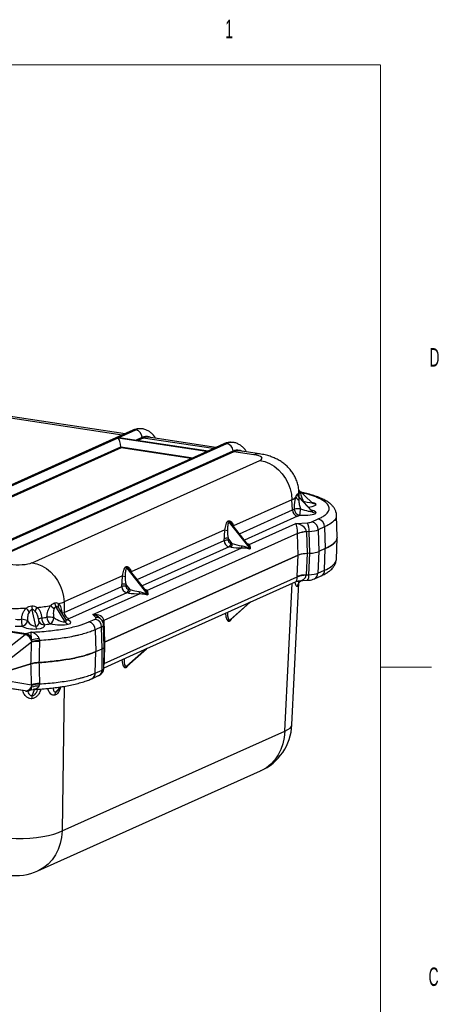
# Model space of a CAD drawing. Header units: millimetres. Extents: x 12 to 859, y 4 to 555.
# Tile 70 of 70: x 764 to 856, y 344 to 555. Entities that reach past the tile are written whole.
import ezdxf

# ---------------------------------------------------------------- set-up
doc = ezdxf.new("R2010")
doc.units = ezdxf.units.MM
doc.styles.add('SLDTEXTSTYLE3', font='TXT', dxfattribs={"width": 0.56})

msp = doc.modelspace()

# ---------------------------------------------------------------- linework, layer by layer
at = {"color": 7, "linetype": 'Continuous', "lineweight": 18}
for p, q in [((24.14, 545.77), (841.61, 545.77)), ((841.62, 545.76), (841.62, 17.38)), ((841.61, 416.54), (852.59, 416.54))]:
    msp.add_line(p, q, dxfattribs=at)
at = {"color": 8, "linetype": 'Continuous', "lineweight": 25}
for p, q in [((786.14, 466.34), (724.69, 475.53)), ((789.02, 465.23), (790.44, 465.87)), ((790.6, 465.68), (789.46, 465.16)), ((805.67, 463.43), (790.6, 465.68)), ((744.25, 445.16), (785.82, 463.8)), ((785.89, 463.56), (744.69, 445.1)), ((785.82, 463.8), (801.33, 461.48)), ((800.96, 461.31), (785.89, 463.56)), ((811.32, 445.16), (822.69, 450.25)), ((825, 452.14), (824.95, 452.14)), ((825, 452.08), (825, 452.14)), ((823.79, 448.9), (812.4, 443.8)), ((810.02, 446.8), (810.05, 446.84)), ((789.35, 435.31), (808.02, 443.68)), ((809.12, 442.33), (790.43, 433.95)), ((825.88, 440.92), (825.65, 436.3)), ((826.23, 436.34), (826.45, 440.96)), ((788.05, 436.95), (788.07, 436.99)), ((821.07, 402.81), (822.63, 434.51)), ((782.27, 417.44), (782.23, 417.42)), ((782.27, 417.28), (782.23, 417.27)), ((771.88, 411.2), (772.87, 412.28)), ((773.65, 412.41), (773.24, 381.37)), ((766.79, 410.39), (767.28, 411.74))]:
    msp.add_line(p, q, dxfattribs=at)
at = {"color": 7, "linetype": 'Continuous', "lineweight": 25}
for p, q in [((786.74, 466.61), (725.86, 475.71)), ((788.4, 467.36), (735.97, 443.86)), ((789.05, 467.44), (736.62, 443.94)), ((785.24, 465.72), (789.07, 467.44)), ((789.07, 467.44), (789.05, 467.44)), ((790.48, 467.66), (790.45, 467.66)), ((740.47, 445.65), (785.24, 465.72)), ((785.24, 465.72), (804.75, 462.81)), ((804.58, 462.9), (785.88, 465.7)), ((806.27, 463.69), (791.78, 465.86)), ((756.18, 441.02), (808.61, 464.52)), ((757.54, 439.44), (809.97, 462.95)), ((807.93, 464.44), (804.53, 462.91)), ((808.58, 464.52), (804.75, 462.81)), ((808.58, 464.52), (808.61, 464.52)), ((810.02, 464.74), (809.99, 464.74)), ((815.61, 462.3), (811.31, 462.94)), ((810.14, 462.76), (757.71, 439.26)), ((803.73, 462.55), (759.76, 442.84)), ((804.75, 462.81), (759.98, 442.74)), ((766.77, 438.94), (815.71, 460.88)), ((814.43, 462.12), (810.14, 462.76)), ((824.04, 454.5), (826.85, 451.88)), ((822.58, 452.46), (810.05, 446.84)), ((822.69, 450.25), (822.58, 452.46)), ((824.16, 453), (824.11, 454.07)), ((824.11, 452.92), (826.85, 449.98)), ((826.8, 450.16), (824.26, 452.88)), ((826.86, 447.7), (828.24, 448.32)), ((832.13, 449.14), (832.11, 449.07)), ((832.33, 444.42), (832.16, 449.1)), ((808.15, 445.99), (788.07, 436.99)), ((809.07, 447.6), (813.58, 441.9)), ((813.14, 442.85), (809.67, 447.24)), ((813.4, 442.85), (823.41, 447.34)), ((823.41, 447.34), (825.9, 447.51)), ((829.61, 446.63), (828.24, 446.02)), ((828.24, 446.02), (828.38, 441.34)), ((829.61, 446.63), (829.76, 441.96)), ((823.8, 445.21), (782.18, 426.55)), ((808.02, 443.68), (808.01, 444.09)), ((809.78, 443.03), (808.88, 444.17)), ((808.88, 444.17), (808.89, 443.76)), ((823.95, 440.53), (823.8, 445.16)), ((826.31, 445.62), (825.73, 445.58)), ((825.73, 445.58), (825.88, 440.92)), ((826.46, 440.96), (826.31, 445.62)), ((832.15, 439.6), (832.32, 444.28)), ((791.43, 433), (811.81, 442.13)), ((809.46, 442.28), (809.12, 442.33)), ((809.44, 443.08), (809.78, 443.03)), ((829.76, 441.96), (828.38, 441.34)), ((829.61, 437.33), (829.76, 441.96)), ((782.33, 421.88), (823.95, 440.53)), ((823.95, 440.53), (782.33, 421.88)), ((823.72, 436.03), (823.95, 440.53)), ((826.46, 440.96), (825.88, 440.92)), ((828.39, 441.34), (828.16, 436.67)), ((787.1, 437.75), (791.61, 432.05)), ((786.18, 436.14), (773.64, 430.52)), ((782.27, 417.28), (823.72, 435.87)), ((791.17, 433), (787.7, 437.39)), ((825.65, 436.3), (826.23, 436.34)), ((827.43, 435.48), (828.89, 436.14)), ((828.16, 436.67), (829.61, 437.33)), ((773.67, 428.28), (786.05, 433.83)), ((786.05, 433.83), (786.04, 434.24)), ((787.81, 433.19), (786.91, 434.32)), ((786.91, 434.32), (786.92, 433.91)), ((787.47, 433.24), (787.81, 433.19)), ((813.63, 430.48), (823.51, 434.91)), ((822.6, 404.12), (824.1, 434.61)), ((823.95, 435.02), (825.93, 435.16)), ((824.59, 435.06), (824.09, 434.6)), ((787.15, 432.48), (774.77, 426.93)), ((779.82, 427.8), (789.83, 432.28)), ((787.49, 432.43), (787.15, 432.48)), ((773.9, 426.24), (771.89, 429.51)), ((773.64, 430.52), (773.67, 428.28)), ((791.41, 420.52), (813.13, 430.25)), ((809.3, 426.66), (813.67, 430.55)), ((809.43, 426.75), (813.58, 430.45)), ((813.58, 430.44), (813.63, 430.47)), ((767.54, 425.29), (766.79, 428.84)), ((768.22, 426.48), (768.11, 427)), ((773.99, 426.79), (772.67, 428.93)), ((780.49, 427.15), (779.82, 427.8)), ((781.59, 426.76), (781.29, 427.05)), ((765.27, 423.53), (751.57, 425.58)), ((751.81, 425.76), (765.52, 423.71)), ((768.31, 426.23), (768.22, 426.48)), ((778.96, 426.22), (780.33, 426.84)), ((781.71, 425.16), (780.33, 424.54)), ((781.85, 420.48), (781.71, 425.16)), ((782.28, 420.9), (782.13, 425.57)), ((782.19, 426.51), (782.33, 421.88)), ((760.19, 419.54), (765.27, 423.53)), ((765.52, 423.71), (766.53, 424.02)), ((780.33, 424.54), (780.48, 419.86)), ((766.67, 421.87), (761.65, 417.93)), ((782.21, 416.33), (782.28, 420.87)), ((782.33, 421.88), (782.27, 417.44)), ((787.07, 416.7), (791.44, 420.59)), ((780.33, 415.23), (780.48, 419.86)), ((780.48, 419.86), (781.85, 420.48)), ((781.79, 415.89), (781.85, 420.48)), ((781.85, 420.48), (781.85, 420.48)), ((782.22, 416.4), (790.9, 420.29)), ((787.21, 416.79), (791.36, 420.48)), ((791.36, 420.48), (791.4, 420.5)), ((761.61, 415.72), (766.53, 417.24)), ((766.53, 417.24), (761.61, 415.72)), ((779.61, 414.04), (781.06, 414.7)), ((780.33, 415.23), (781.79, 415.89)), ((765.27, 411.41), (751.81, 413.42)), ((765.27, 411.41), (760.19, 412.25)), ((761.65, 413.55), (766.67, 412.72)), ((772.3, 411.49), (773.03, 412.31)), ((765.98, 411.46), (766.57, 411.64)), ((766.57, 411.64), (767.04, 411.72)), ((767.97, 411.64), (768.02, 411.78)), ((773.24, 381.37), (821.07, 402.81)), ((768.02, 372.8), (815.86, 394.25))]:
    msp.add_line(p, q, dxfattribs=at)
at = {"color": 8, "linetype": 'Continuous', "lineweight": 25, "flags": 128}
for points in [[(815.61, 462.3), (815.04, 462.3), (814.43, 462.12)], [(773.99, 426.79), (774.04, 426.77), (774.24, 426.71)], [(774.24, 426.71), (774.06, 426.69), (774.04, 426.7)], [(821.07, 402.81), (821.73, 403.11), (822.21, 403.44), (822.5, 403.79), (822.6, 404.12)], [(821.07, 402.81), (820.95, 401.43), (820.66, 400.09), (820.23, 398.84), (819.64, 397.67), (818.91, 396.62), (818.06, 395.71), (817.09, 394.94), (816.03, 394.33), (815.86, 394.25)], [(773.24, 381.37), (773.11, 379.98), (772.83, 378.65), (772.39, 377.39), (771.8, 376.23), (771.07, 375.18), (770.22, 374.26), (769.26, 373.49), (768.19, 372.88), (768.02, 372.8)]]:
    msp.add_lwpolyline(points, dxfattribs=at)
at = {"color": 7, "linetype": 'Continuous', "lineweight": 25, "flags": 128}
for points in [[(815.71, 460.88), (816.76, 460.63), (817.79, 460.21), (818.77, 459.63), (819.67, 458.89), (820.49, 458.02), (821.19, 457.03), (821.76, 455.96), (822.19, 454.82), (822.46, 453.64), (822.58, 452.46)], [(766.77, 438.94), (767.82, 438.7), (768.85, 438.27), (769.83, 437.69), (770.73, 436.95), (771.55, 436.08), (772.25, 435.09), (772.82, 434.02), (773.25, 432.88), (773.52, 431.7), (773.64, 430.52)], [(757.63, 380.29), (758.97, 380.07), (760.39, 379.91), (761.85, 379.8), (763.34, 379.75), (764.84, 379.76), (766.3, 379.83), (767.71, 379.96), (769.06, 380.15), (770.3, 380.39), (771.42, 380.67), (772.41, 381), (773.24, 381.37)]]:
    msp.add_lwpolyline(points, dxfattribs=at)
at = {"color": 8, "linetype": 'Continuous', "lineweight": 25}
for centre, radius, start, end in [((788.87, 466.3), 1.16, 81.0062, 113.8743), ((808.4, 463.38), 1.16, 81.0062, 113.8743), ((825.07, 453.55), 1.07, 176.8999, 200.3004), ((824.61, 454.63), 0.708, 220.2498, 244.6398), ((813.34, 443.36), 0.515, 242.4491, 277.05), ((824.78, 436.08), 1.47, 321.1552, 10.3783), ((826.86, 436.65), 1.3, 296.215, 1.0169), ((828.31, 437.3), 1.3, 296.3024, 1.0138), ((791.37, 433.51), 0.515, 242.4491, 277.05), ((768.89, 426.14), 0.948, 92.3472, 140.4044), ((780.61, 425.73), 1.43, 46.3707, 94.6228), ((769.36, 426.83), 1.21, 209.8366, 272.8561), ((782.63, 425.52), 1.13, 113.4409, 133.4026), ((782.62, 425.44), 1.15, 112.1965, 130.7287), ((779.03, 415.21), 1.3, 295.0884, 1.056), ((780.49, 415.86), 1.3, 296.3024, 1.0138), ((765.63, 412.46), 1.06, 289.4877, 345.61)]:
    msp.add_arc(centre, radius, start, end, dxfattribs=at)
at = {"color": 7, "linetype": 'Continuous', "lineweight": 25}
for centre, radius, start, end in [((788.71, 465.74), 1.73, 4.0167, 77.9499), ((790.65, 465.88), 0.208, 184.0167, 257.9499), ((808.24, 462.83), 1.73, 4.0167, 77.9499), ((810.18, 462.96), 0.208, 184.0167, 257.9499), ((824.57, 453.55), 1.27, 206.738, 245.9968), ((825.05, 453.83), 1.31, 186.159, 223.9756), ((824.08, 450.27), 1.39, 180.5729, 257.8091), ((824.05, 444.78), 5.75, 86.3496, 99.4165), ((824.48, 450.49), 1.38, 181.4314, 260.3858), ((819.53, 450.38), 4.89, 345.1739, 1.6007), ((827.63, 452.73), 1.15, 227.4549, 274.4902), ((827.82, 450.88), 1.32, 222.7872, 265.5993), ((827.87, 446.62), 1.74, 0.5729, 77.8091), ((809.21, 448.93), 3.13, 250.1263, 261.4052), ((809.66, 448.07), 0.754, 191.547, 218.2501), ((822.85, 445.86), 3.47, 356.0356, 28.4305), ((826.5, 446), 1.74, 0.5729, 77.8091), ((808.63, 442.19), 2, 82.7727, 107.9812), ((826.1, 438.68), 6.92, 93.0672, 109.3913), ((826.15, 438.95), 6.64, 93.5912, 110.6713), ((808.64, 441.78), 2, 82.7727, 107.9812), ((809.42, 443.69), 1.39, 180.5729, 257.8091), ((809.59, 443.77), 0.697, 180.5729, 257.8091), ((808.57, 443.01), 0.872, 309.1832, 5.238), ((808.91, 442.95), 0.872, 309.1832, 5.238), ((813.74, 442.6), 1.99, 180.7676, 193.6629), ((787.69, 438.22), 0.754, 191.547, 218.2501), ((787.24, 439.08), 3.13, 250.1263, 261.4052), ((825.56, 430.05), 6.25, 89.2045, 107.1095), ((825.75, 430.7), 5.55, 91.0387, 111.4268), ((786.65, 432.34), 2, 82.7727, 107.9812), ((786.67, 431.93), 2, 82.7727, 107.9812), ((787.44, 433.84), 1.39, 180.5729, 257.8091), ((787.62, 433.92), 0.697, 180.5729, 257.8091), ((786.6, 433.16), 0.872, 309.1832, 5.238), ((824.81, 433.84), 1.04, 133.2115, 177.5942), ((786.94, 433.11), 0.872, 309.1832, 5.238), ((791.77, 432.76), 1.99, 180.7676, 193.6629), ((700.54, 374.46), 84.96, 39.4249, 40.099), ((771.41, 429.78), 4.71, 181.3732, 191.575), ((769.69, 427.99), 2.29, 143.851, 167.0751), ((773.49, 431.84), 3.43, 217.5472, 233.9813), ((773.48, 430.43), 1.83, 182.8809, 209.9002), ((773.47, 429.65), 1.11, 154.1263, 201.067), ((770.68, 426.96), 1.83, 175.7793, 226.416), ((770.2, 420.29), 6.97, 79.8202, 91.9298), ((771.6, 427.15), 1.64, 176.274, 234.5616), ((769.92, 427.13), 1.51, 298.9441, 0.6059), ((775.06, 428.29), 1.39, 180.5729, 257.8091), ((774.91, 426.59), 10.41, 178.9286, 187.1761), ((764.35, 423.3), 3.49, 66.3919, 87.6167), ((764.4, 426.64), 1.36, 277.5951, 354.0186), ((768.82, 425.46), 1.28, 187.5388, 215.8784), ((774.88, 426.78), 1.12, 208.9259, 252.053), ((778.59, 424.52), 1.74, 0.5729, 77.8091), ((779.96, 425.14), 1.74, 0.5729, 77.8091), ((809.52, 426.42), 0.333, 133.2553, 179.711), ((765.85, 423.01), 0.775, 115.6143, 138.1399), ((764.54, 421.39), 2.26, 15.9974, 70.9129), ((765.01, 422.11), 1.68, 12.3285, 72.5793), ((762.21, 455.41), 33.25, 277.6891, 280.4668), ((768.45, 413.25), 8.8, 90.6237, 101.6757), ((768.92, 413.61), 8.63, 93.7627, 104.9733), ((769.09, 412.2), 10.1, 94.2069, 103.6307), ((787.3, 416.45), 0.333, 133.2553, 179.711), ((765.32, 412.82), 1.41, 268.3005, 351.1305), ((768.02, 408.76), 3.69, 86.4828, 111.6743), ((768.9, 406.37), 6.73, 94.6502, 109.3681), ((768.55, 406.05), 6.86, 91.6444, 105.715), ((768.49, 406.58), 6.28, 91.3266, 106.5118), ((765.52, 412.98), 1.59, 261.5012, 287.1457), ((768.84, 409.79), 2.13, 163.5971, 181.0797), ((772.7, 410.56), 1.04, 141.9967, 181.508), ((811.18, 404.68), 11.43, 294.1461, 357.1824), ((763.35, 383.23), 11.43, 261.5012, 294.1461)]:
    msp.add_arc(centre, radius, start, end, dxfattribs=at)
at = {"color": 8, "linetype": 'Continuous', "lineweight": 25}
for centre, major_axis, ratio, start_param, end_param in [((788.99, 458.25), (1.48, 9.41), 0.481058, 0.009332, 0.303867), ((789.13, 458.23), (1.33, 9.43), 0.484822, 6.282495, 6.579389), ((808.52, 455.33), (1.48, 9.41), 0.481058, 0.009332, 0.303867), ((808.67, 455.31), (1.33, 9.43), 0.484822, 6.282495, 6.579389), ((812.68, 453.67), (11.42, 0.39), 0.267203, 6.13579, 6.28727), ((824.25, 451.34), (3.53, 0.12), 0.189135, 5.278052, 6.463868), ((824.25, 449.8), (3.53, -0.12), 0.189135, 6.102502, 7.054112), ((824.25, 451.03), (2.62, -1.02), 0.148084, 6.215381, 6.583431), ((824.25, 451.34), (3.53, 0.12), 0.189135, 0.180683, 0.727303), ((809.15, 444.6), (0.09, 3.29), 0.347647, 5.424975, 5.468155), ((810.6, 442.79), (3.02, -0.2), 0.208264, 0.400172, 0.662844), ((787.18, 434.75), (0.09, 3.29), 0.347647, 5.424975, 5.468155), ((823.33, 436.57), (-0.16, 1.66), 0.213149, 3.213658, 4.257595), ((823.33, 436.57), (2.3, -0.46), 0.647203, 5.111764, 6.376977), ((788.63, 432.94), (3.02, -0.2), 0.208264, 0.400172, 0.662844), ((812.73, 431.81), (2.06, 1.45), 0.625368, 4.2267, 4.728887), ((812.73, 431.81), (-0.78, 1.42), 0.487976, 3.252253, 3.419724), ((812.73, 431.81), (-0.91, 1.33), 0.174223, 3.11036, 3.368899), ((779.82, 426.26), (1.97, -0.78), 0.697583, 1.038683, 1.840844), ((809.28, 429.09), (0.28, 2.71), 0.349957, 1.986835, 3.340885), ((809.61, 429.03), (0.47, 2.39), 0.297916, 1.938158, 3.348346), ((809.28, 429.09), (0.28, 2.71), 0.349957, 3.340885, 3.850762), ((766.85, 426.83), (-1.13, 1.38), 0.61387, 2.731038, 4.011851), ((772, 427.6), (2.08, -1.25), 0.283647, 6.011594, 6.774919), ((778.96, 425.51), (3.17, 0.05), 0.250335, 5.755688, 6.286756), ((809.61, 429.03), (0.47, 2.39), 0.297916, 3.348346, 3.514276), ((790.51, 421.85), (2.06, 1.45), 0.625368, 4.2267, 4.728887), ((790.51, 421.85), (-0.78, 1.42), 0.487976, 3.253794, 3.419724), ((790.51, 421.85), (-0.91, 1.33), 0.174223, 3.11036, 3.368899), ((779.04, 416.35), (3.17, -0.02), 0.281818, 5.760865, 6.281295), ((779.91, 417.1), (2.35, 0.4), 0.638465, 5.98119, 6.139356), ((787.05, 419.13), (0.28, 2.71), 0.349957, 1.986835, 3.340885), ((787.38, 419.07), (0.47, 2.39), 0.297916, 1.938158, 3.348346), ((787.05, 419.13), (0.28, 2.71), 0.349957, 3.340885, 3.850762), ((787.38, 419.07), (0.47, 2.39), 0.297916, 3.348346, 3.514276)]:
    msp.add_ellipse(centre, major_axis=major_axis, ratio=ratio, start_param=start_param, end_param=end_param, dxfattribs=at)
at = {"color": 7, "linetype": 'Continuous', "lineweight": 25}
for centre, major_axis, ratio, start_param, end_param in [((785.24, 464.19), (2.16, 0.3), 0.700432, 1.174791, 1.47485), ((785.24, 464.19), (-0.22, 1.63), 0.328644, 4.423732, 5.88718), ((785.89, 463.75), (-0.027, 0.196), 0.328644, 1.28214, 2.745587), ((804.75, 461.27), (-0.22, 1.63), 0.328644, 5.88718, 6.187239), ((804.75, 461.27), (2.16, 0.3), 0.700432, 1.47485, 1.966802), ((812.68, 461.33), (3.5, 0), 0.258546, 5.759848, 7.329426), ((812.68, 453.67), (11.42, 0.39), 0.267203, 5.751131, 5.928766), ((812.78, 451.77), (11.45, -0.06), 0.257113, 5.761177, 5.83984), ((824.25, 451.03), (2.62, -1.02), 0.148084, 4.832474, 6.215381), ((824.25, 452.57), (2.62, -0.73), 0.081095, 5.023977, 6.431289), ((812.78, 450.54), (12.71, 0), 0.258546, 5.759848, 5.838511), ((824.25, 449.8), (3.53, -0.12), 0.189135, 4.719596, 6.102502), ((809.15, 444.6), (0.09, 3.29), 0.347647, 1.146411, 1.736487), ((823.41, 445.8), (-0.16, 1.66), 0.212901, 4.327347, 5.863236), ((823.41, 445.8), (2.3, -0.46), 0.647058, 0.163567, 1.699456), ((825.49, 447.91), (1.59, 0), 0.25874, 4.97449, 5.759888), ((825.49, 446.37), (3.17, 0.05), 0.250335, 4.97029, 5.755688), ((809.7, 444.54), (-0.42, 2.9), 0.298349, 1.065652, 1.655728), ((827.17, 446.56), (1.45, 4.74), 0.643005, 2.048915, 2.059141), ((829.92, 446.26), (4.19, 0.73), 0.361142, 3.098108, 3.108334), ((810.6, 442.79), (3.02, -0.2), 0.208264, 4.338736, 5.135708), ((810.6, 443.4), (2.54, -0.67), 0.223808, 4.440999, 5.23797), ((826.7, 440.12), (3.18, 0), 0.25874, 1.832897, 2.618296), ((826.7, 440.12), (3.18, 0), 0.258546, 1.974785, 2.618255), ((825.63, 441.75), (3.18, 0), 0.25874, 4.97449, 5.759888), ((763.75, 439.4), (3.49, 0), 0.259092, 4.189748, 5.759326), ((787.18, 434.75), (0.09, 3.29), 0.347647, 1.146411, 1.736487), ((787.73, 434.69), (-0.42, 2.9), 0.298349, 1.065652, 1.655728), ((827.09, 437.54), (1.96, 4.72), 0.58162, 2.124228, 2.159134), ((829.84, 437.02), (4.18, 0.91), 0.345179, 3.012533, 3.04744), ((825.41, 437.14), (3.17, -0.08), 0.25251, 4.980394, 5.766402), ((788.63, 432.94), (3.02, -0.2), 0.208264, 4.338736, 5.135708), ((788.63, 433.56), (2.54, -0.67), 0.223808, 4.440999, 5.23797), ((763.75, 431.73), (11.43, 0.1), 0.226734, 4.571856, 4.867576), ((763.75, 431.73), (11.43, 0.1), 0.226734, 5.076362, 5.372139), ((763.75, 431.73), (11.43, 0.1), 0.226734, 5.579163, 5.756799), ((812.73, 431.81), (2.04, 1.27), 0.653882, 4.508344, 4.766883), ((763.77, 429.8), (11.43, -0.02), 0.264265, 5.173606, 5.284901), ((772, 427.6), (2.08, -1.25), 0.283647, 4.607374, 6.011594), ((763.77, 429.8), (11.43, -0.02), 0.264265, 5.681131, 5.759794), ((763.77, 428.58), (12.7, 0), 0.259092, 5.680663, 5.759326), ((779.82, 426.26), (2.35, 0.4), 0.63834, 6.209152, 7.745042), ((778.96, 427.05), (1.59, 0), 0.25874, 5.759888, 6.545286), ((763.77, 428.58), (12.7, 0), 0.259092, 4.664581, 4.775862), ((763.77, 429.8), (11.43, -0.02), 0.264265, 4.665049, 4.776331), ((766.85, 425.61), (2.62, -0.18), 0.341623, 3.690706, 5.09807), ((766.85, 426.83), (-1.13, 1.38), 0.61387, 1.323673, 2.731038), ((766.85, 425.61), (2.62, -0.18), 0.341623, 5.09807, 6.505382), ((763.77, 428.58), (12.7, 0), 0.259092, 5.173138, 5.284433), ((772, 426.38), (3.11, -0.29), 0.242102, 4.28568, 5.6899), ((772, 426.38), (3.11, -0.29), 0.242102, 5.6899, 7.072807), ((778.82, 424.88), (1.61, 4.8), 0.616339, 5.254768, 5.264994), ((779.1, 420.89), (3.18, 0), 0.25874, 5.759888, 6.291286), ((779.1, 420.89), (3.18, 0), 0.259092, 5.759326, 6.279756), ((785.08, 421.47), (3.18, 0), 0.25874, 2.618296, 2.672509), ((785.08, 421.47), (3.18, 0), 0.259092, 2.617733, 2.672581), ((790.51, 421.85), (2.04, 1.27), 0.653882, 4.508344, 4.766883), ((778.9, 415.93), (1.83, 4.66), 0.607909, 5.232546, 5.267452)]:
    msp.add_ellipse(centre, major_axis=major_axis, ratio=ratio, start_param=start_param, end_param=end_param, dxfattribs=at)
for points, knots in [([(790.41, 467.65), (790.23, 467.68), (789.8, 467.73), (789.12, 467.63), (788.64, 467.45), (788.4, 467.36)], [0, 0, 0, 0, 0.267668, 0.621234, 1, 1, 1, 1]), ([(793.3, 465.63), (793.24, 465.74), (793.03, 466.1), (792.59, 466.58), (792.01, 467.08), (791.35, 467.43), (790.82, 467.63), (790.51, 467.65), (790.46, 467.65)], [0, 0, 0, 0, 0.098561, 0.323348, 0.535869, 0.73872, 0.95656, 1, 1, 1, 1]), ([(791.78, 465.84), (791.73, 465.85), (791.47, 465.93), (791.07, 465.86), (790.73, 465.72), (790.6, 465.68)], [0, 0, 0, 0, 0.119449, 0.689591, 1, 1, 1, 1]), ([(809.95, 464.74), (809.76, 464.76), (809.34, 464.81), (808.65, 464.71), (808.18, 464.53), (807.93, 464.44)], [0, 0, 0, 0, 0.2676681, 0.6212341, 1, 1, 1, 1]), ([(812.84, 462.71), (812.77, 462.82), (812.57, 463.18), (812.13, 463.66), (811.54, 464.16), (810.88, 464.51), (810.35, 464.71), (810.04, 464.73), (809.99, 464.73)], [0, 0, 0, 0, 0.098561, 0.323348, 0.535869, 0.73872, 0.95656, 1, 1, 1, 1]), ([(811.31, 462.92), (811.14, 462.94), (810.76, 462.99), (810.36, 462.84), (810.14, 462.76)], [0, 0, 0, 0, 0.429882, 1, 1, 1, 1]), ([(824.09, 454.07), (824.08, 454.27), (824.06, 454.83), (823.87, 455.74), (823.54, 456.76), (823.08, 457.69), (822.53, 458.55), (821.9, 459.31), (821.2, 459.97), (820.45, 460.55), (819.64, 461.04), (818.79, 461.45), (817.86, 461.8), (816.8, 462.09), (816.02, 462.23), (815.61, 462.3)], [0, 0, 0, 0, 0.044676, 0.128364, 0.209514, 0.288436, 0.36539, 0.440638, 0.514502, 0.587453, 0.66028, 0.734409, 0.812496, 0.899172, 1, 1, 1, 1]), ([(824.04, 454.5), (824.06, 454.48), (824.08, 454.46), (824.12, 454.39), (824.14, 454.35), (824.21, 454.21), (824.26, 454.11), (824.31, 453.99)], [0, 0, 0, 0, 0.25, 0.25, 0.5, 0.5, 1, 1, 1, 1]), ([(823.11, 450.45), (823.11, 450.67), (823.12, 450.89), (823.15, 451.33), (823.17, 451.55), (823.21, 451.87), (823.23, 451.97), (823.26, 452.18), (823.28, 452.29), (823.34, 452.6), (823.38, 452.79), (823.43, 452.98)], [0, 0, 0, 0, 0.25, 0.25, 0.5, 0.5, 0.625, 0.625, 0.75, 0.75, 1, 1, 1, 1]), ([(823.43, 452.98), (823.49, 453.14), (823.54, 453.29), (823.64, 453.54), (823.69, 453.63), (823.75, 453.69)], [0, 0, 0, 0, 0.5, 0.5, 1, 1, 1, 1]), ([(823.75, 453.69), (823.8, 453.75), (823.84, 453.77), (823.93, 453.73), (823.97, 453.68), (824, 453.61)], [0, 0, 0, 0, 0.5, 0.5, 1, 1, 1, 1]), ([(824.06, 453.18), (824.06, 453.19), (824.05, 453.21), (824.05, 453.2), (824.05, 453.2)], [0, 0, 0, 0, 0.740058, 1, 1, 1, 1]), ([(824.11, 452.92), (824.09, 452.9), (824.08, 452.87), (824.06, 452.8), (824.06, 452.76), (824.05, 452.61), (824.05, 452.5), (824.05, 452.39)], [0, 0, 0, 0, 0.25, 0.25, 0.5, 0.5, 1, 1, 1, 1]), ([(824.05, 452.39), (824.06, 452.24), (824.07, 452.09), (824.11, 451.77), (824.14, 451.62), (824.24, 451.14), (824.32, 450.83), (824.41, 450.52)], [0, 0, 0, 0, 0.25, 0.25, 0.5, 0.5, 1, 1, 1, 1]), ([(824.26, 452.88), (824.22, 452.93), (824.13, 453.03), (824.08, 453.14), (824.07, 453.17), (824.06, 453.18)], [0, 0, 0, 0, 0.376801, 0.826529, 1, 1, 1, 1]), ([(824.31, 453.99), (824.37, 453.85), (824.42, 453.69), (824.54, 453.38), (824.6, 453.22), (824.71, 452.91), (824.77, 452.75), (824.88, 452.45), (824.94, 452.29), (825, 452.14)], [0, 0, 0, 0, 0.25, 0.25, 0.5, 0.5, 0.75, 0.75, 1, 1, 1, 1]), ([(832.15, 449.14), (832.15, 449.16), (832.17, 449.39), (832.05, 449.84), (831.81, 450.44), (831.43, 451), (830.93, 451.51), (830.27, 452.01), (829.45, 452.49), (828.46, 452.94), (827.33, 453.35), (826.1, 453.71), (825.15, 453.95), (824.59, 454.06), (824.49, 454.08)], [0, 0, 0, 0, 0.004261, 0.080989, 0.157332, 0.23708, 0.324345, 0.422086, 0.531541, 0.646873, 0.760144, 0.870567, 0.978216, 1, 1, 1, 1]), ([(826.95, 450.04), (826.95, 450.04), (826.94, 450.04), (826.87, 450.09), (826.81, 450.16), (826.78, 450.19)], [0, 0, 0, 0, 0.34114, 0.753242, 1, 1, 1, 1]), ([(827.02, 451.76), (827.01, 451.77), (827, 451.77), (826.91, 451.82), (826.86, 451.88), (826.84, 451.89)], [0, 0, 0, 0, 0.350809, 0.812735, 1, 1, 1, 1]), ([(808.15, 445.99), (808.19, 446.19), (808.23, 446.4), (808.33, 446.79), (808.38, 446.98), (808.49, 447.34), (808.56, 447.5), (808.68, 447.7), (808.72, 447.76), (808.81, 447.86), (808.87, 447.89), (808.92, 447.92)], [0, 0, 0, 0, 0.25, 0.25, 0.5, 0.5, 0.75, 0.75, 0.875, 0.875, 1, 1, 1, 1]), ([(809.07, 447.6), (809.02, 447.58), (808.98, 447.54), (808.92, 447.44), (808.89, 447.38), (808.85, 447.25), (808.84, 447.18), (808.81, 447.02), (808.8, 446.94), (808.78, 446.7), (808.77, 446.53), (808.75, 446.19), (808.75, 446.01), (808.74, 445.83)], [0, 0, 0, 0, 0.125, 0.125, 0.25, 0.25, 0.375, 0.375, 0.5, 0.5, 0.75, 0.75, 1, 1, 1, 1]), ([(808.92, 447.92), (808.97, 447.94), (809.03, 447.95), (809.15, 447.95), (809.2, 447.94), (809.32, 447.89), (809.37, 447.86), (809.48, 447.77), (809.53, 447.73), (809.63, 447.62), (809.68, 447.56), (809.77, 447.43), (809.81, 447.37), (809.93, 447.16), (809.99, 447), (810.05, 446.84)], [0, 0, 0, 0, 0.125, 0.125, 0.25, 0.25, 0.375, 0.375, 0.5, 0.5, 0.625, 0.625, 0.75, 0.75, 1, 1, 1, 1]), ([(832.32, 444.42), (832.29, 444.21), (832.23, 443.78), (831.72, 443.15), (830.93, 442.53), (830.15, 442.15), (829.76, 441.96)], [0, 0, 0, 0, 0.244422, 0.496201, 0.748239, 1, 1, 1, 1]), ([(829.76, 441.96), (830.15, 442.15), (830.94, 442.53), (831.72, 443.15), (832.17, 443.68), (832.23, 444.01), (832.25, 444.11)], [0, 0, 0, 0, 0.286871, 0.573363, 0.858952, 1, 1, 1, 1]), ([(811.75, 442.58), (811.92, 442.56), (812.08, 442.52), (812.4, 442.44), (812.56, 442.39), (812.87, 442.27), (813.02, 442.2), (813.23, 442.09), (813.3, 442.06), (813.44, 441.98), (813.51, 441.94), (813.58, 441.9)], [0, 0, 0, 0, 0.25, 0.25, 0.5, 0.5, 0.75, 0.75, 0.875, 0.875, 1, 1, 1, 1]), ([(811.81, 442.13), (811.97, 442.15), (812.13, 442.15), (812.44, 442.13), (812.59, 442.12), (812.89, 442.08), (813.04, 442.05), (813.24, 442), (813.31, 441.98), (813.45, 441.94), (813.51, 441.92), (813.58, 441.9)], [0, 0, 0, 0, 0.25, 0.25, 0.5, 0.5, 0.75, 0.75, 0.875, 0.875, 1, 1, 1, 1]), ([(813.4, 442.85), (813.45, 442.81), (813.48, 442.75), (813.53, 442.62), (813.55, 442.55), (813.58, 442.38), (813.59, 442.29), (813.59, 442.15), (813.59, 442.1), (813.58, 442), (813.58, 441.95), (813.58, 441.9)], [0, 0, 0, 0, 0.25, 0.25, 0.5, 0.5, 0.75, 0.75, 0.875, 0.875, 1, 1, 1, 1]), ([(828.9, 436.15), (829.03, 436.21), (829.45, 436.4), (830.11, 436.76), (830.84, 437.28), (831.39, 437.83), (831.81, 438.43), (832.05, 439.04), (832.16, 439.49), (832.14, 439.72), (832.14, 439.74)], [0, 0, 0, 0, 0.076899, 0.252519, 0.418738, 0.595671, 0.735038, 0.863387, 0.986315, 1, 1, 1, 1]), ([(832.13, 439.63), (832.14, 439.65), (832.17, 439.69), (832.15, 439.72), (832.14, 439.74)], [0, 0, 0, 0, 0.501287, 1, 1, 1, 1]), ([(786.18, 436.14), (786.22, 436.35), (786.26, 436.55), (786.35, 436.94), (786.4, 437.13), (786.52, 437.49), (786.59, 437.65), (786.71, 437.85), (786.75, 437.91), (786.84, 438.01), (786.89, 438.04), (786.95, 438.07)], [0, 0, 0, 0, 0.25, 0.25, 0.5, 0.5, 0.75, 0.75, 0.875, 0.875, 1, 1, 1, 1]), ([(787.1, 437.75), (787.05, 437.73), (787.01, 437.69), (786.95, 437.59), (786.92, 437.53), (786.88, 437.4), (786.87, 437.33), (786.84, 437.17), (786.83, 437.09), (786.8, 436.85), (786.79, 436.68), (786.78, 436.34), (786.78, 436.16), (786.77, 435.99)], [0, 0, 0, 0, 0.125, 0.125, 0.25, 0.25, 0.375, 0.375, 0.5, 0.5, 0.75, 0.75, 1, 1, 1, 1]), ([(786.95, 438.07), (787, 438.09), (787.06, 438.1), (787.17, 438.1), (787.23, 438.09), (787.34, 438.04), (787.4, 438.01), (787.51, 437.92), (787.56, 437.88), (787.66, 437.77), (787.71, 437.71), (787.8, 437.59), (787.84, 437.52), (787.96, 437.31), (788.02, 437.15), (788.07, 436.99)], [0, 0, 0, 0, 0.125, 0.125, 0.25, 0.25, 0.375, 0.375, 0.5, 0.5, 0.625, 0.625, 0.75, 0.75, 1, 1, 1, 1]), ([(825.93, 435.16), (826.03, 435.16), (826.36, 435.19), (826.87, 435.27), (827.24, 435.41), (827.43, 435.48)], [0, 0, 0, 0, 0.1938394, 0.5826082, 1, 1, 1, 1]), ([(823.52, 434.9), (823.59, 434.93), (823.72, 435), (823.87, 435), (823.94, 435)], [0, 0, 0, 0, 0.501457, 1, 1, 1, 1]), ([(823.94, 434.41), (823.94, 434.4), (823.93, 434.4), (823.96, 434.45), (824.01, 434.53), (824.07, 434.58), (824.09, 434.59)], [0, 0, 0, 0, 0.116924, 0.477111, 0.886353, 1, 1, 1, 1]), ([(789.78, 432.73), (789.95, 432.71), (790.11, 432.67), (790.43, 432.59), (790.59, 432.54), (790.9, 432.42), (791.05, 432.35), (791.26, 432.25), (791.33, 432.21), (791.47, 432.13), (791.54, 432.09), (791.61, 432.05)], [0, 0, 0, 0, 0.25, 0.25, 0.5, 0.5, 0.75, 0.75, 0.875, 0.875, 1, 1, 1, 1]), ([(789.83, 432.28), (790, 432.3), (790.16, 432.3), (790.47, 432.28), (790.62, 432.27), (790.92, 432.23), (791.06, 432.2), (791.27, 432.15), (791.34, 432.13), (791.47, 432.09), (791.54, 432.07), (791.61, 432.05)], [0, 0, 0, 0, 0.25, 0.25, 0.5, 0.5, 0.75, 0.75, 0.875, 0.875, 1, 1, 1, 1]), ([(791.43, 433), (791.48, 432.96), (791.51, 432.9), (791.56, 432.77), (791.58, 432.7), (791.61, 432.53), (791.62, 432.45), (791.62, 432.3), (791.62, 432.25), (791.61, 432.15), (791.61, 432.1), (791.61, 432.05)], [0, 0, 0, 0, 0.25, 0.25, 0.5, 0.5, 0.75, 0.75, 0.875, 0.875, 1, 1, 1, 1]), ([(764.5, 426.79), (764.52, 427.01), (764.55, 427.23), (764.65, 427.66), (764.72, 427.87), (764.88, 428.28), (764.98, 428.48), (765.23, 428.86), (765.37, 429.03), (765.54, 429.19)], [0, 0, 0, 0, 0.25, 0.25, 0.5, 0.5, 0.75, 0.75, 1, 1, 1, 1]), ([(765.54, 429.19), (765.71, 429.32), (765.89, 429.43), (766.28, 429.6), (766.49, 429.66), (766.7, 429.67)], [0, 0, 0, 0, 0.5, 0.5, 1, 1, 1, 1]), ([(766.7, 429.67), (766.91, 429.68), (767.11, 429.66), (767.5, 429.55), (767.68, 429.46), (767.84, 429.35)], [0, 0, 0, 0, 0.5, 0.5, 1, 1, 1, 1]), ([(767.84, 429.35), (768, 429.22), (768.14, 429.06), (768.37, 428.72), (768.47, 428.53), (768.63, 428.14), (768.7, 427.94), (768.8, 427.52), (768.83, 427.31), (768.86, 427.09)], [0, 0, 0, 0, 0.25, 0.25, 0.5, 0.5, 0.75, 0.75, 1, 1, 1, 1]), ([(769.96, 427.25), (769.97, 427.48), (770, 427.7), (770.07, 428.14), (770.12, 428.35), (770.25, 428.78), (770.33, 428.99), (770.53, 429.39), (770.64, 429.58), (770.77, 429.75)], [0, 0, 0, 0, 0.25, 0.25, 0.5, 0.5, 0.75, 0.75, 1, 1, 1, 1]), ([(770.77, 429.75), (770.9, 429.9), (771.04, 430.03), (771.34, 430.23), (771.49, 430.3), (771.65, 430.33)], [0, 0, 0, 0, 0.5, 0.5, 1, 1, 1, 1]), ([(771.47, 429.06), (771.42, 428.92), (771.38, 428.77), (771.34, 428.45), (771.33, 428.29), (771.33, 427.96), (771.34, 427.8), (771.37, 427.47), (771.4, 427.31), (771.43, 427.15)], [0, 0, 0, 0, 0.25, 0.25, 0.5, 0.5, 0.75, 0.75, 1, 1, 1, 1]), ([(771.89, 429.51), (771.84, 429.5), (771.8, 429.49), (771.71, 429.43), (771.68, 429.4), (771.57, 429.27), (771.52, 429.17), (771.47, 429.06)], [0, 0, 0, 0, 0.25, 0.25, 0.5, 0.5, 1, 1, 1, 1]), ([(771.65, 430.33), (771.8, 430.37), (771.95, 430.37), (772.23, 430.29), (772.36, 430.22), (772.47, 430.13)], [0, 0, 0, 0, 0.5, 0.5, 1, 1, 1, 1]), ([(772.44, 429.25), (772.36, 429.33), (772.28, 429.4), (772.14, 429.48), (772.09, 429.5), (771.99, 429.52), (771.94, 429.52), (771.89, 429.51)], [0, 0, 0, 0, 0.5, 0.5, 0.75, 0.75, 1, 1, 1, 1]), ([(772.47, 430.13), (772.58, 430.02), (772.68, 429.89), (772.84, 429.59), (772.91, 429.42), (773.02, 429.07), (773.07, 428.88), (773.14, 428.49), (773.17, 428.28), (773.19, 428.08)], [0, 0, 0, 0, 0.25, 0.25, 0.5, 0.5, 0.75, 0.75, 1, 1, 1, 1]), ([(766.18, 428.42), (766.08, 428.28), (766.01, 428.13), (765.9, 427.82), (765.85, 427.66), (765.79, 427.33), (765.77, 427.16), (765.75, 426.83), (765.75, 426.67), (765.75, 426.5)], [0, 0, 0, 0, 0.25, 0.25, 0.5, 0.5, 0.75, 0.75, 1, 1, 1, 1]), ([(766.79, 428.84), (766.73, 428.83), (766.66, 428.82), (766.55, 428.77), (766.49, 428.74), (766.34, 428.62), (766.25, 428.52), (766.18, 428.42)], [0, 0, 0, 0, 0.25, 0.25, 0.5, 0.5, 1, 1, 1, 1]), ([(767.45, 428.51), (767.37, 428.6), (767.27, 428.68), (767.1, 428.78), (767.04, 428.8), (766.92, 428.83), (766.85, 428.84), (766.79, 428.84)], [0, 0, 0, 0, 0.5, 0.5, 0.75, 0.75, 1, 1, 1, 1]), ([(766.53, 424.02), (767.17, 424.05), (767.8, 424.08), (769.05, 424.17), (769.67, 424.22), (771.49, 424.41), (772.64, 424.57), (774.24, 424.85), (774.75, 424.95), (775.75, 425.18), (776.21, 425.29), (777.53, 425.66), (778.3, 425.93), (778.96, 426.22)], [0, 0, 0, 0, 0.125, 0.125, 0.25, 0.25, 0.5, 0.5, 0.625, 0.625, 0.75, 0.75, 1, 1, 1, 1]), ([(774.15, 426.6), (774.15, 426.6), (774.16, 426.59), (774.08, 426.65), (774.01, 426.76), (773.98, 426.82)], [0, 0, 0, 0, 0.208587, 0.663825, 1, 1, 1, 1]), ([(782.12, 425.56), (782.12, 425.59), (782.14, 425.79), (782.03, 426.13), (781.84, 426.5), (781.67, 426.68), (781.59, 426.76)], [0, 0, 0, 0, 0.064264, 0.429421, 0.754014, 1, 1, 1, 1]), ([(768.25, 422.72), (768.21, 422.82), (768.17, 422.91), (768.06, 423.08), (768.01, 423.16), (767.82, 423.39), (767.67, 423.52), (767.37, 423.73), (767.21, 423.82), (766.95, 423.92), (766.87, 423.94), (766.7, 423.99), (766.61, 424.01), (766.53, 424.02)], [0, 0, 0, 0, 0.125, 0.125, 0.25, 0.25, 0.5, 0.5, 0.75, 0.75, 0.875, 0.875, 1, 1, 1, 1]), ([(766.66, 422.47), (766.65, 422.57), (766.65, 422.67), (766.64, 422.86), (766.63, 422.95), (766.61, 423.2), (766.6, 423.35), (766.57, 423.61), (766.56, 423.72), (766.55, 423.85), (766.54, 423.89), (766.53, 423.96), (766.53, 424), (766.53, 424.02)], [0, 0, 0, 0, 0.125, 0.125, 0.25, 0.25, 0.5, 0.5, 0.75, 0.75, 0.875, 0.875, 1, 1, 1, 1]), ([(780.33, 424.54), (780.31, 424.53), (780.29, 424.52), (780.25, 424.5), (780.19, 424.48), (780.04, 424.41), (779.91, 424.36), (779.65, 424.26), (779.47, 424.19), (778.91, 423.99), (778.51, 423.86), (777.66, 423.61), (777.22, 423.49), (776.51, 423.32), (776.26, 423.27), (775.77, 423.16), (775.51, 423.11), (774.23, 422.86), (773.14, 422.69), (771.69, 422.51), (771.4, 422.48), (770.8, 422.42), (770.5, 422.39), (769.59, 422.3), (768.97, 422.26), (768.35, 422.22)], [0, 0, 0, 0, 0.007812, 0.007812, 0.015625, 0.03125, 0.0625, 0.0625, 0.125, 0.125, 0.25, 0.25, 0.375, 0.375, 0.4375, 0.4375, 0.5, 0.5, 0.75, 0.75, 0.8125, 0.8125, 0.875, 0.875, 1, 1, 1, 1]), ([(766.53, 417.24), (766.56, 418.04), (766.58, 418.83), (766.6, 419.62), (766.62, 420.37), (766.65, 421.12), (766.67, 421.87)], [0, 0, 0, 0, 0.004884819, 0.004884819, 0.004884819, 0.009490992, 0.009490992, 0.009490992, 0.009490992]), ([(768.35, 422.05), (768.33, 421.3), (768.32, 420.54), (768.3, 419.78), (768.28, 419.03), (768.26, 418.27), (768.25, 417.51)], [0, 0, 0, 0, 0.004652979, 0.004652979, 0.004652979, 0.009305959, 0.009305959, 0.009305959, 0.009305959]), ([(780.48, 419.86), (780.42, 419.84), (780.32, 419.79), (780.15, 419.72), (779.99, 419.66), (779.81, 419.59), (779.64, 419.52), (779.46, 419.45), (779.27, 419.39), (779.09, 419.32), (778.89, 419.26), (778.7, 419.2), (778.49, 419.14), (777.95, 418.97), (777, 418.72), (775.56, 418.4), (774.02, 418.12), (772.37, 417.89), (770.64, 417.69), (769.35, 417.59), (768.54, 417.53), (768.35, 417.52), (768.25, 417.51)], [0, 0, 0, 0, 0.020074, 0.040121, 0.060147, 0.080156, 0.100154, 0.120147, 0.140139, 0.160137, 0.180145, 0.200169, 0.220214, 0.240286, 0.3604, 0.480528, 0.600665, 0.720815, 0.840962, 0.961126, 0.980575, 1, 1, 1, 1]), ([(768.25, 417.51), (768.35, 417.52), (768.55, 417.53), (769.35, 417.59), (770.65, 417.69), (772.38, 417.89), (774.02, 418.13), (775.57, 418.4), (777, 418.72), (778.02, 418.99), (778.7, 419.2), (779.09, 419.32), (779.46, 419.46), (779.82, 419.59), (780.16, 419.72), (780.37, 419.82), (780.48, 419.86)], [0, 0, 0, 0, 0.01967, 0.039367, 0.15972, 0.280099, 0.399852, 0.519616, 0.639842, 0.760066, 0.800122, 0.840094, 0.880025, 0.919958, 0.959936, 1, 1, 1, 1]), ([(766.53, 417.24), (766.76, 417.31), (767.01, 417.37), (767.6, 417.46), (767.91, 417.49), (768.25, 417.51)], [0, 0, 0, 0, 0.5, 0.5, 1, 1, 1, 1]), ([(766.67, 412.72), (766.67, 412.74), (766.67, 412.76), (766.66, 412.79), (766.64, 413.49), (766.62, 414.2), (766.6, 414.91), (766.58, 415.69), (766.56, 416.46), (766.53, 417.24)], [0, 0, 0, 0, 0.000148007, 0.000148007, 0.000148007, 0.00460611, 0.00460611, 0.00460611, 0.009490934, 0.009490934, 0.009490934, 0.009490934]), ([(768.25, 417.51), (767.91, 417.49), (767.6, 417.46), (767.01, 417.37), (766.76, 417.31), (766.53, 417.24)], [0, 0, 0, 0, 0.5, 0.5, 1, 1, 1, 1]), ([(768.25, 417.51), (768.26, 416.77), (768.28, 416.03), (768.3, 415.29), (768.3, 415.29), (768.3, 415.28), (768.3, 415.27), (768.32, 414.54), (768.33, 413.81), (768.35, 413.07)], [0, 0, 0, 0, 0.004652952, 0.004652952, 0.004652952, 0.004700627, 0.004700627, 0.004700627, 0.009305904, 0.009305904, 0.009305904, 0.009305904]), ([(781.04, 414.68), (781.2, 414.77), (781.53, 414.94), (781.9, 415.33), (782.16, 415.79), (782.2, 416.15), (782.21, 416.33)], [0, 0, 0, 0, 0.24643, 0.500837, 0.75429, 1, 1, 1, 1]), ([(768.35, 412.91), (769.59, 412.99), (770.79, 413.1), (772.54, 413.31), (773.11, 413.39), (774.21, 413.56), (774.74, 413.65), (775.76, 413.85), (776.25, 413.95), (776.95, 414.12), (777.18, 414.18), (777.64, 414.3), (777.86, 414.36), (778.5, 414.55), (778.9, 414.68), (779.66, 414.95), (780.01, 415.09), (780.33, 415.23)], [0, 0, 0, 0, 0.25, 0.25, 0.375, 0.375, 0.5, 0.5, 0.625, 0.625, 0.6875, 0.6875, 0.75, 0.75, 0.875, 0.875, 1, 1, 1, 1]), ([(767.03, 411.72), (767.54, 411.75), (768.6, 411.81), (770.16, 411.94), (771.71, 412.11), (773.22, 412.33), (774.66, 412.58), (776.02, 412.87), (777.29, 413.2), (778.43, 413.56), (779.17, 413.85), (779.52, 414.01), (779.58, 414.03)], [0, 0, 0, 0, 0.099871, 0.207011, 0.315029, 0.424411, 0.534901, 0.646242, 0.758269, 0.871151, 0.977823, 1, 1, 1, 1])]:
    msp.add_open_spline(points, degree=3, knots=knots, dxfattribs=at)
at = {"color": 8, "linetype": 'Continuous', "lineweight": 25}
for points, knots in [([(790.44, 465.87), (790.56, 465.92), (790.92, 466.06), (791.49, 466.09), (792.01, 466.01), (792.28, 465.82), (792.34, 465.78)], [0, 0, 0, 0, 0.190517, 0.535496, 0.880475, 1, 1, 1, 1]), ([(809.97, 462.95), (810.2, 463.03), (810.66, 463.19), (811.32, 463.15), (811.73, 462.95), (811.94, 462.85)], [0, 0, 0, 0, 0.334841, 0.669681, 1, 1, 1, 1]), ([(824, 453.61), (824.03, 453.51), (824.06, 453.38), (824.08, 453.17), (824.08, 453.13)], [0, 0, 0, 0, 0.8072208, 1, 1, 1, 1]), ([(824.25, 452.87), (824.24, 452.89), (824.2, 452.95), (824.14, 452.96), (824.12, 452.93), (824.11, 452.92)], [0, 0, 0, 0, 0.274185, 0.730629, 1, 1, 1, 1]), ([(828.24, 448.32), (828.54, 448.46), (829.15, 448.76), (829.93, 449.31), (830.5, 449.97), (830.65, 450.73), (830.29, 451.49), (829.46, 452.22), (828.16, 452.9), (826.56, 453.47), (825.34, 453.81), (824.69, 453.95), (824.62, 453.96)], [0, 0, 0, 0, 0.080535, 0.16107, 0.283631, 0.406192, 0.528759, 0.651327, 0.774028, 0.896729, 0.989084, 1, 1, 1, 1]), ([(832.11, 449.07), (832.1, 448.86), (832.06, 448.37), (831.37, 447.62), (830.46, 447.03), (829.78, 446.71), (829.61, 446.63)], [0, 0, 0, 0, 0.249519, 0.573885, 0.896926, 1, 1, 1, 1]), ([(809.67, 447.24), (809.6, 447.33), (809.47, 447.48), (809.3, 447.59), (809.16, 447.63), (809.1, 447.61), (809.07, 447.6)], [0, 0, 0, 0, 0.38587, 0.671897, 0.816614, 1, 1, 1, 1]), ([(813.58, 441.9), (813.58, 441.9), (813.51, 442.17), (813.39, 442.54), (813.18, 442.77), (813.12, 442.83)], [0, 0, 0, 0, 0.004486, 0.717084, 1, 1, 1, 1]), ([(829.61, 437.33), (829.61, 437.33), (830.14, 437.56), (831.05, 438.06), (831.92, 438.84), (832.07, 439.38), (832.13, 439.63)], [0, 0, 0, 0, 0.000003, 0.337946, 0.685686, 1, 1, 1, 1]), ([(787.7, 437.39), (787.62, 437.48), (787.5, 437.63), (787.32, 437.74), (787.19, 437.78), (787.13, 437.76), (787.1, 437.75)], [0, 0, 0, 0, 0.38587, 0.671897, 0.816614, 1, 1, 1, 1]), ([(823.76, 433.88), (823.73, 433.86), (823.63, 433.81), (823.47, 433.98), (823.33, 434.33), (823.28, 434.67), (823.26, 434.8)], [0, 0, 0, 0, 0.193166, 0.46616, 0.801774, 1, 1, 1, 1]), ([(823.97, 434.46), (823.95, 434.34), (823.89, 434.07), (823.81, 433.95), (823.76, 433.88)], [0, 0, 0, 0, 0.431554, 1, 1, 1, 1]), ([(824.04, 435.02), (824.03, 434.92), (824, 434.72), (824.03, 434.57), (824.07, 434.59), (824.09, 434.6)], [0, 0, 0, 0, 0.417061, 0.768131, 1, 1, 1, 1]), ([(791.61, 432.05), (791.6, 432.05), (791.53, 432.32), (791.42, 432.69), (791.21, 432.92), (791.15, 432.99)], [0, 0, 0, 0, 0.004486, 0.717084, 1, 1, 1, 1]), ([(772.67, 428.93), (772.67, 428.93), (772.61, 429.06), (772.52, 429.15), (772.44, 429.25)], [0, 0, 0, 0, 0.0253173, 1, 1, 1, 1]), ([(768.1, 427), (768.06, 427.16), (767.98, 427.57), (767.78, 428.09), (767.54, 428.4), (767.45, 428.51)], [0, 0, 0, 0, 0.29387, 0.748285, 1, 1, 1, 1]), ([(766.57, 411.66), (766.57, 411.66), (766.59, 411.65), (766.63, 411.82), (766.65, 412.05), (766.66, 412.19), (766.66, 412.2)], [0, 0, 0, 0, 0.239682, 0.641692, 0.996868, 1, 1, 1, 1]), ([(768.25, 412.45), (768.25, 412.45), (768.18, 412.3), (767.98, 412.03), (767.55, 411.78), (767.21, 411.75), (767.03, 411.73)], [0, 0, 0, 0, 0.0026815, 0.3036465, 0.6399481, 1, 1, 1, 1]), ([(772.84, 412.09), (772.81, 411.98), (772.71, 411.61), (772.42, 411.1), (772.04, 410.68), (771.77, 410.57), (771.66, 410.53)], [0, 0, 0, 0, 0.156172, 0.509389, 0.796702, 1, 1, 1, 1]), ([(766.7, 409.75), (766.66, 409.75), (766.44, 409.74), (766.17, 409.8), (765.77, 409.98), (765.33, 410.32), (764.93, 410.89), (764.83, 411.32), (764.79, 411.48)], [0, 0, 0, 0, 0.046387, 0.235812, 0.28081, 0.519698, 0.827008, 1, 1, 1, 1]), ([(765.82, 411.44), (765.82, 411.39), (765.85, 411.15), (766.02, 410.81), (766.29, 410.52), (766.54, 410.41), (766.69, 410.39), (766.76, 410.39), (766.79, 410.39)], [0, 0, 0, 0, 0.1100109, 0.4725338, 0.728161, 0.8740307, 0.9563827, 1, 1, 1, 1]), ([(768.63, 411.82), (768.63, 411.81), (768.57, 411.45), (768.3, 410.89), (767.82, 410.26), (767.3, 409.86), (766.9, 409.79), (766.7, 409.75)], [0, 0, 0, 0, 0.0115, 0.36727, 0.592234, 0.797985, 1, 1, 1, 1]), ([(766.79, 410.39), (766.87, 410.4), (766.99, 410.42), (767.22, 410.53), (767.47, 410.74), (767.77, 411.15), (767.89, 411.47), (767.95, 411.65)], [0, 0, 0, 0, 0.1290984, 0.1917152, 0.4017348, 0.6532103, 1, 1, 1, 1]), ([(771.66, 410.53), (771.52, 410.51), (771.22, 410.48), (770.8, 410.72), (770.41, 411.19), (770.26, 411.66), (770.17, 411.95)], [0, 0, 0, 0, 0.209435, 0.422927, 0.653377, 1, 1, 1, 1]), ([(771.31, 412.07), (771.31, 411.93), (771.31, 411.66), (771.43, 411.36), (771.61, 411.2), (771.77, 411.17), (771.86, 411.19), (771.88, 411.2)], [0, 0, 0, 0, 0.3126123, 0.5746418, 0.7960223, 0.9364834, 1, 1, 1, 1]), ([(771.88, 411.2), (771.95, 411.22), (772.1, 411.28), (772.22, 411.42), (772.29, 411.5)], [0, 0, 0, 0, 0.471063, 1, 1, 1, 1])]:
    msp.add_open_spline(points, degree=3, knots=knots, dxfattribs=at)
at = {"color": 7, "linetype": 'Continuous', "lineweight": 25}
for points in [[(768.25, 422.72), (768.3, 422.57), (768.34, 422.43), (768.35, 422.27)], [(766.71, 422.02), (766.7, 422.17), (766.69, 422.32), (766.66, 422.47)], [(766.67, 421.87), (766.67, 421.9), (766.68, 421.92), (766.69, 421.94)], [(766.69, 421.94), (766.7, 421.97), (766.7, 421.99), (766.71, 422.02)], [(768.35, 422.27), (768.35, 422.26), (768.35, 422.24), (768.35, 422.22)], [(768.35, 422.22), (768.35, 422.16), (768.35, 422.11), (768.35, 422.05)], [(766.66, 412.2), (766.69, 412.32), (766.7, 412.46), (766.71, 412.6)], [(766.69, 412.66), (766.68, 412.68), (766.67, 412.7), (766.67, 412.72)], [(766.71, 412.6), (766.7, 412.62), (766.7, 412.64), (766.69, 412.66)], [(768.35, 412.86), (768.34, 412.71), (768.3, 412.57), (768.25, 412.45)], [(768.35, 413.07), (768.35, 413.02), (768.35, 412.97), (768.35, 412.91)], [(768.35, 412.91), (768.35, 412.89), (768.35, 412.88), (768.35, 412.86)]]:
    msp.add_open_spline(points, degree=3, dxfattribs=at)

# ---------------------------------------------------------------- texts
at = {"color": 7, "linetype": 'Continuous', "lineweight": 0, "char_height": 3.97, "attachment_point": 1, "style": 'SLDTEXTSTYLE3'}
for s, insert in [('1', (808.26, 555.48)), ('D', (852.13, 485)), ('C', (851.94, 352.07))]:
    msp.add_mtext(s, dxfattribs=dict(at, insert=insert))

doc.saveas('drawing.dxf')
